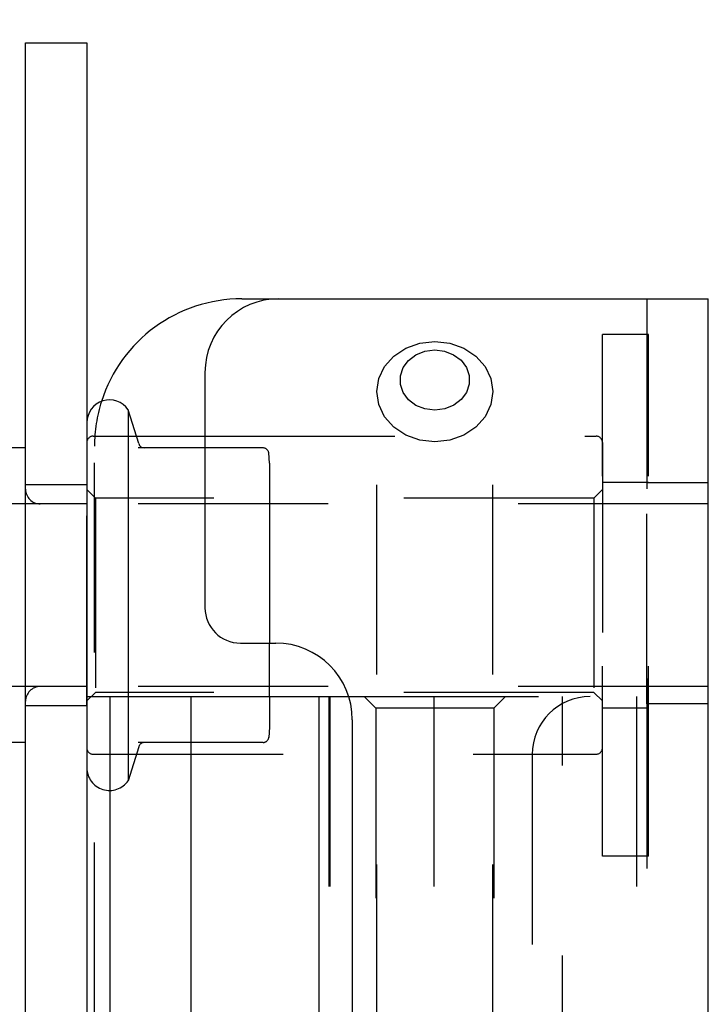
# Model space of a CAD drawing. Header units: inches. Extents: x 0 to 58.6, y -0.2 to 37.9.
# Tile 23 of 66: x 3.8 to 5, y 24.3 to 26. Entities that reach past the tile are written whole.
import ezdxf

# ---------------------------------------------------------------- set-up
doc = ezdxf.new("R2010")
doc.units = ezdxf.units.IN
doc.header["$LTSCALE"] = 3.224138
doc.header["$MEASUREMENT"] = 0
doc.linetypes.add('HIDDEN', pattern=[0.2, 0.1, -0.1])
doc.layers.get('0').update_dxf_attribs({"linetype": 'CONTINUOUS'})
doc.layers.add('DEFAULT_2', color=8, linetype='HIDDEN')
doc.layers.add('DIMENSIONS', color=7, linetype='CONTINUOUS')
doc.styles.get("Standard").update_dxf_attribs({"font": 'txt', "width": 0.8})
doc.dimstyles.new('DIMSTYLE_1', dxfattribs={"dimtxt": 0.293103, "dimasz": 0.344828, "dimexe": 0.18, "dimexo": 0.0625, "dimgap": 0.09, "dimtad": 0, "dimtih": 1, "dimtoh": 1, "dimzin": 4, "dimdsep": 46, "dimtxsty": 'Standard', "dimblk": '_FILLED', "dimblk1": '_FILLED', "dimblk2": '_FILLED', "dimcen": 0.09, "dimadec": 0, "dimazin": 0, "dimtfac": 1, "dimtofl": 0, "dimtmove": 0, "dimatfit": 3, "dimldrblk": '_FILLED', "dimfxl": 0, "dimtolj": 1, "dimtzin": 4, "dimarcsym": 0})

# ---------------------------------------------------------------- blocks, each defined once
blk = doc.blocks.new('_FILLED')
at = {"color": 0, "linetype": 'ByBlock'}
blk.add_solid([(0, 0), (-1, 0.2), (-1, -0.2)], dxfattribs=at)
blk = doc.blocks.new('*D')
at = {"layer": 'DIMENSIONS', "color": 2, "linetype": 'CONTINUOUS'}
for p, q in [((3.9355, 33.1052), (1.7352, 33.1052)), ((2.0456, 33.1052), (2.0456, 30.8022)), ((5.5048, 31.6165), (7.8884, 31.6165)), ((7.5781, 31.6165), (7.5781, 30.1263)), ((2.0456, 27.6052), (2.0456, 29.7763)), ((7.5781, 27.6052), (7.5781, 29.1004)), ((3.998, 27.6052), (1.7352, 27.6052)), ((4.9632, 27.6052), (7.8884, 27.6052)), ((5.2634, 25.8815), (5.2634, 26.6136)), ((35.3884, 26.024), (35.3884, 26.6136)), ((5.2634, 26.3032), (19.5931, 26.3032)), ((35.3884, 26.3032), (21.0587, 26.3032)), ((37.1399, 25.8866), (39.5081, 25.8866)), ((39.1977, 25.8866), (39.1977, 14.807)), ((36.9567, 25.0116), (38.2812, 25.0116)), ((37.9709, 25.0116), (37.9709, 16.3425)), ((37.9709, 4.7616), (37.9709, 14.877)), ((39.1977, 3.8866), (39.1977, 14.2208)), ((36.9567, 4.7616), (38.2812, 4.7616)), ((37.1936, 3.8866), (39.5081, 3.8866))]:
    blk.add_line(p, q, dxfattribs=at)
at = {"layer": 'DIMENSIONS', "color": 2, "linetype": 'CONTINUOUS', "xscale": 0.3448275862, "yscale": 0.3448275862, "zscale": 0.3448275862}
for p, rotation in [((2.0456, 33.1052), 90), ((7.5781, 31.6165), 90), ((2.0456, 27.6052), 270), ((7.5781, 27.6052), 270), ((5.2634, 26.3032), 180), ((39.1977, 25.8866), 90), ((37.9709, 25.0116), 90), ((37.9709, 4.7616), 270), ((39.1977, 3.8866), 270)]:
    blk.add_blockref('_FILLED', p, dxfattribs=dict(at, rotation=rotation))
blk.add_blockref('_FILLED', (35.3884, 26.3032), dxfattribs=at)
at = {"layer": 'DIMENSIONS', "color": 2, "linetype": 'CONTINUOUS', "width": 0.8}
for s, p in [('5.50', (1.5766, 30.3625)), ('REF.', (1.5766, 29.9229)), ('4.01', (7.1091, 29.6866)), ('REF.', (7.1091, 29.247)), ('30.13', (19.7397, 26.1567)), ('20.25', (37.3847, 15.9029)), ('REF.', (37.5019, 15.4632)), ('TYP.', (37.5019, 15.0236)), ('22.00', (38.6115, 14.3673))]:
    blk.add_text(s, height=0.2931, dxfattribs=at).set_placement(p)

msp = doc.modelspace()

# ---------------------------------------------------------------- linework, layer by layer
at = {"color": 7, "linetype": 'CONTINUOUS'}
for p, q in [((3.8098, 22.3174), (3.8098, 25.9459)), ((3.8098, 25.9459), (3.9138, 25.9459)), ((4.1768, 25.5116), (4.2393, 25.5116)), ((3.9838, 25.3232), (3.9838, 24.8364)), ((4.0018, 25.2657), (3.9838, 25.3232)), ((3.9978, 25.2784), (4.1143, 25.2784)), ((3.8098, 25.2584), (3.6198, 25.2584)), ((4.1143, 25.2584), (4.0011, 25.2584)), ((3.8098, 25.1634), (3.6198, 25.1634)), ((4.9688, 25.1634), (4.9683, 25.1634)), ((4.2238, 24.8364), (4.2238, 24.9271)), ((3.8098, 24.8534), (3.6198, 24.8534)), ((4.9688, 24.8534), (4.9683, 24.8534)), ((3.9138, 24.8364), (4.3582, 24.8364)), ((3.9532, 21.6868), (3.9532, 24.8364)), ((4.091, 24.0468), (4.091, 24.8364)), ((4.3075, 24.8364), (4.3075, 24.0698)), ((3.8098, 24.7584), (3.6198, 24.7584))]:
    msp.add_line(p, q, dxfattribs=at)
at = {"color": 3, "linetype": 'CONTINUOUS'}
for p, q in [((3.9138, 25.9459), (3.9138, 22.3174)), ((4.2393, 25.5116), (4.9683, 25.5116)), ((4.9683, 4.2616), (4.9683, 25.5116)), ((4.1143, 25.3866), (4.1143, 24.9871)), ((4.1743, 24.9271), (4.2343, 24.9271)), ((4.3643, 24.7971), (4.3643, 24.1771))]:
    msp.add_line(p, q, dxfattribs=at)
at = {"color": 8, "linetype": 'HIDDEN'}
for p, q in [((4.7888, 24.5656), (4.7888, 25.4511)), ((4.8668, 25.4511), (4.7888, 25.4511)), ((4.8668, 24.5656), (4.8668, 25.4511)), ((3.8098, 24.7584), (3.8098, 25.2584)), ((3.9138, 25.1959), (3.8098, 25.1959)), ((4.8668, 25.1999), (4.7888, 25.1999)), ((4.8643, 24.8241), (4.8643, 25.1991)), ((4.9683, 25.1991), (4.8643, 25.1991)), ((4.9683, 25.1634), (3.8348, 25.1634)), ((4.9683, 24.8534), (3.8348, 24.8534)), ((3.9138, 24.8209), (3.8098, 24.8209)), ((4.9683, 24.8241), (4.8643, 24.8241)), ((4.8668, 24.8169), (4.7888, 24.8169)), ((4.8668, 24.5656), (4.7888, 24.5656))]:
    msp.add_line(p, q, dxfattribs=at)
at = {"linetype": 'HIDDEN'}
for p, q in [((3.9138, 24.8209), (3.9138, 25.1959)), ((4.9683, 24.8241), (4.9683, 25.1991))]:
    msp.add_line(p, q, dxfattribs=at)
at = {"color": 7, "linetype": 'CONTINUOUS'}
for centre, radius, start, end in [((4.1768, 25.2616), 0.25, 90, 162.362), ((3.9522, 25.3015), 0.0384, 34.4497, 180), ((4.0114, 25.2684), 0.01, 195.5685, 270)]:
    msp.add_arc(centre, radius, start, end, dxfattribs=at)
at = {"color": 3, "linetype": 'CONTINUOUS'}
for centre, radius, start, end in [((4.2393, 25.3866), 0.125, 90, 180), ((4.1743, 24.9871), 0.06, 180, 270), ((4.2343, 24.7971), 0.13, 0, 90)]:
    msp.add_arc(centre, radius, start, end, dxfattribs=at)
at = {"layer": 'DEFAULT_2', "color": 8, "linetype": 'HIDDEN'}
for p, q in [((4.8643, 25.5116), (4.8643, 4.2616)), ((4.4059, 21.6494), (4.4059, 25.354)), ((4.6028, 21.6494), (4.6028, 25.354)), ((3.9246, 25.2784), (3.9978, 25.2784)), ((4.1143, 25.2784), (4.778, 25.2784)), ((3.9268, 21.6868), (3.9268, 25.2616)), ((4.2128, 25.2584), (4.1143, 25.2584)), ((4.7888, 25.2676), (4.7888, 24.7492)), ((4.2238, 25.2323), (4.2227, 25.2499)), ((4.2238, 25.2323), (4.2238, 24.9271)), ((3.9282, 25.1734), (3.9138, 25.1878)), ((4.7888, 25.1878), (4.7744, 25.1734)), ((3.9282, 25.1734), (3.9282, 24.8434)), ((4.7744, 25.1734), (3.9282, 25.1734)), ((4.7744, 25.1734), (4.7744, 24.8434)), ((3.9138, 25.1634), (3.8098, 25.1634)), ((3.9138, 24.8534), (3.8098, 24.8534)), ((3.9282, 24.8434), (3.9138, 24.829)), ((4.7744, 24.8434), (3.9282, 24.8434)), ((3.9838, 24.8364), (3.9838, 24.6935)), ((4.2238, 24.8364), (4.2238, 24.7845)), ((4.3243, 24.8364), (4.3243, 24.074)), ((4.3261, 24.8364), (4.3261, 24.0588)), ((4.3582, 24.8364), (4.8469, 24.8364)), ((4.404, 24.8167), (4.3843, 24.8364)), ((4.5026, 24.8364), (4.5026, 23.9506)), ((4.6047, 24.8167), (4.6244, 24.8364)), ((4.7209, 24.0745), (4.7209, 24.8364)), ((4.7888, 24.829), (4.7744, 24.8434)), ((4.8469, 24.8364), (4.8469, 23.9506)), ((4.404, 24.8167), (4.404, 23.9506)), ((4.6047, 24.8167), (4.404, 24.8167)), ((4.6047, 24.8167), (4.6047, 23.9506)), ((4.2238, 24.7845), (4.2227, 24.7668)), ((4.2128, 24.7584), (4.0011, 24.7584)), ((3.9246, 24.7384), (4.778, 24.7384)), ((4.0018, 24.7511), (3.9838, 24.6935)), ((4.6697, 24.738), (4.6697, 24.1376))]:
    msp.add_line(p, q, dxfattribs=at)
for points in [[(4.4059, 25.354), (4.4093, 25.3761), (4.4191, 25.3966), (4.4348, 25.4143), (4.4551, 25.4278), (4.4789, 25.4363), (4.5043, 25.4392)], [(4.5043, 25.4392), (4.5298, 25.4363), (4.5536, 25.4278), (4.5739, 25.4143), (4.5896, 25.3966), (4.5994, 25.3761), (4.6028, 25.354)], [(4.5043, 25.3225), (4.4877, 25.3246), (4.4724, 25.3307), (4.4598, 25.3401), (4.4507, 25.3523), (4.4459, 25.3662), (4.4459, 25.3807), (4.4505, 25.3947), (4.4595, 25.407), (4.4722, 25.4166), (4.4876, 25.4227), (4.5043, 25.4248)], [(4.5043, 25.4248), (4.521, 25.4227), (4.5363, 25.4167), (4.5489, 25.4072), (4.558, 25.3951), (4.5628, 25.3811), (4.5628, 25.3666), (4.5582, 25.3527), (4.5492, 25.3404), (4.5365, 25.3308), (4.5211, 25.3246), (4.5043, 25.3225)], [(4.5043, 25.2688), (4.4789, 25.2717), (4.4551, 25.2802), (4.4348, 25.2937), (4.4191, 25.3114), (4.4093, 25.3319), (4.4059, 25.354)], [(4.6028, 25.354), (4.5994, 25.3319), (4.5896, 25.3114), (4.5739, 25.2937), (4.5536, 25.2802), (4.5298, 25.2717), (4.5043, 25.2688)]]:
    msp.add_lwpolyline(points, dxfattribs=at)
for centre, radius, start, end in [((4.1768, 25.2616), 0.25, 162.362, 180), ((3.9246, 25.2676), 0.0108, 90, 180), ((4.778, 25.2676), 0.0108, 0, 90), ((4.2128, 25.2484), 0.01, 7.0624, 90), ((3.8348, 25.1884), 0.025, 180, 270), ((3.8348, 24.8284), 0.025, 90, 180), ((4.7681, 24.738), 0.0984, 90, 180), ((4.0114, 24.7484), 0.01, 90, 164.4315), ((4.2128, 24.7684), 0.01, 270, 352.9376), ((3.9246, 24.7492), 0.0108, 180, 270), ((4.778, 24.7492), 0.0108, 270, 360), ((3.9522, 24.7153), 0.0384, 180, 325.5503)]:
    msp.add_arc(centre, radius, start, end, dxfattribs=at)

# ---------------------------------------------------------------- dimensions: what is measured, and where the dimension line sits
at = {"layer": 'DIMENSIONS', "color": 2, "linetype": 'CONTINUOUS'}
dim = msp.add_linear_dim(base=(39.1977, 25.8866), p1=(37.1936, 3.8866), p2=(37.1399, 25.8866), angle=90, dimstyle='DIMSTYLE_1', dxfattribs=at)
dim.commit()
dim.dimension.update_dxf_attribs({"geometry": '*D', "text_midpoint": (39.1977, 14.5139), "dimtype": 160})
dim = msp.add_linear_dim(base=(35.3883988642, 26.3032338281), p1=(5.2633988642, 25.881469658), p2=(35.3883988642, 26.6135786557), dimstyle='DIMSTYLE_1', dxfattribs=at)
dim.commit()
dim.dimension.update_dxf_attribs({"geometry": '*D', "text_midpoint": (20.3258988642, 26.3032338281), "dimtype": 160})
for base, p1, p2, angle, text, middle in [((7.5781, 27.6052), (5.5048, 31.6165), (4.9632, 27.6052), 270, '<>\\PREF.', (7.5781, 29.6133)), ((2.0456, 33.1052), (3.998, 27.6052), (3.9355, 33.1052), 90, '<>\\PREF.', (2.0456, 30.2892)), ((37.9709, 4.7616), (36.9567, 25.0116), (36.9567, 4.7616), 270, '<>\\PREF.\\PTYP.', (37.9709, 15.6098))]:
    dim = msp.add_linear_dim(base=base, p1=p1, p2=p2, angle=angle, text=text, dimstyle='DIMSTYLE_1', dxfattribs=at)
    dim.commit()
    dim.dimension.update_dxf_attribs({"geometry": '*D', "text_midpoint": middle, "dimtype": 160})

doc.saveas('drawing.dxf')
